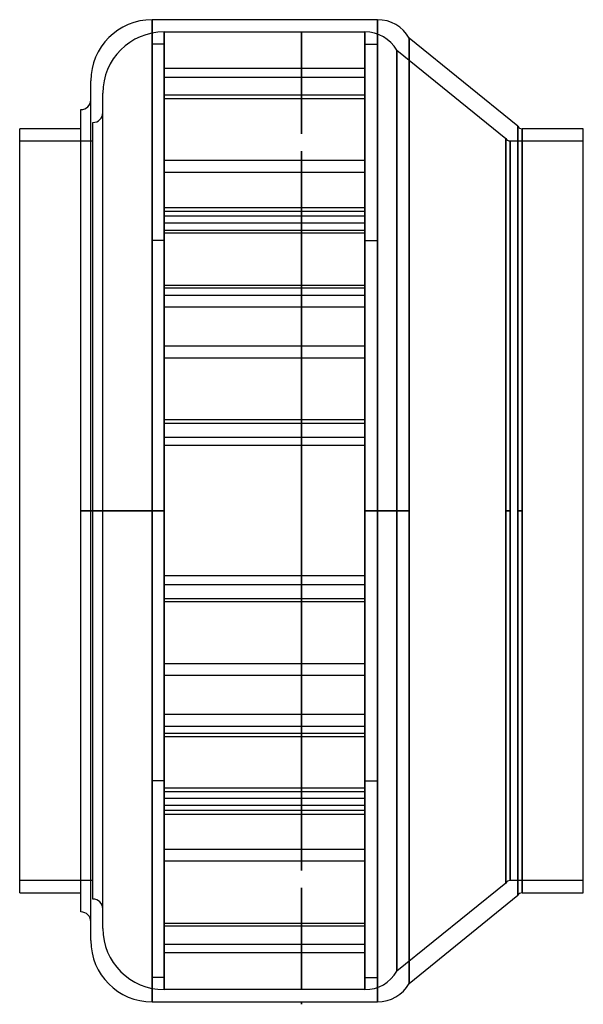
# Model space of a CAD drawing. Header units: millimetres. Extents: x -115 to 115, y -202 to 200.
import ezdxf

# ---------------------------------------------------------------- set-up
doc = ezdxf.new("R2010")
doc.units = ezdxf.units.MM
doc.layers.add('MAIN-1', color=7, linetype='Continuous')
doc.layers.add('MAIN-2', color=7, linetype='Continuous')

msp = doc.modelspace()

# ---------------------------------------------------------------- linework, layer by layer
at = {"layer": 'MAIN-1'}
for p, q in [((-61, 0), (-61, 200.5)), ((31, 200.5), (-61, 200.5)), ((31, 0), (31, 200.5)), ((43.99, 0), (43.99, 193)), ((88.27, 157), (43.99, 193)), ((-86, 0), (-86, 175.5)), ((-90, 0), (-90, 163.8)), ((88.27, 0), (88.27, 157)), ((-90, 156), (-115, 156)), ((-115, -156), (-115, 156)), ((115, 156), (90, 156)), ((90, 0), (90, 156)), ((115, -156), (115, 156)), ((-90, -163.8), (-90, 0)), ((-90, 0), (-86, 0)), ((-61, 0), (-86, 0)), ((-86, -175.5), (-86, 0)), ((-61, -200.5), (-61, 0)), ((43.99, 0), (31, 0)), ((31, -200.5), (31, 0)), ((43.99, -193), (43.99, 0)), ((88.27, 0), (90, 0)), ((88.27, -157), (88.27, 0)), ((90, -156), (90, 0)), ((-115, -156), (-90, -156)), ((90, -156), (115, -156)), ((43.99, -193), (88.27, -157)), ((-61, -200.5), (0, -200.5)), ((0, -200.5), (31, -200.5)), ((0, -200.5), (0, -201.5)), ((0, -201.5), (0, -200.5)), ((0, -200.5), (0, -200.5)), ((0, -200.5), (0, -200.5)), ((0, -200.5), (0, -200.5)), ((0, -200.5), (0, -200.5)), ((0, -200.5), (0, -200.5)), ((0, -200.5), (0, -200.5)), ((0, -200.5), (0, -200.5)), ((0, -200.5), (0, -200.5)), ((0, -200.5), (0, -200.5)), ((0, -200.5), (0, -200.5)), ((0, -200.5), (0, -200.5)), ((0, -200.5), (0, -200.5)), ((0, -201.5), (0, -201.5))]:
    msp.add_line(p, q, dxfattribs=at)
for centre, radius, start, end in [((-61, 175.5), 25, 90, 180), ((31, 185.5), 15, 30, 90), ((-90, 167.8), 4, 270, 0.0001), ((90, 158), 2, 210.0001, 270), ((90, -158), 2, 90, 149.9999), ((-90, -167.8), 4, 359.9999, 90), ((-61, -175.5), 25, 180, 270), ((31, -185.5), 15, 270, 330)]:
    msp.add_arc(centre, radius, start, end, dxfattribs=at)
at = {"layer": 'MAIN-2'}
for p, q in [((-61, 200.5), (-61, 0)), ((31, 200.5), (31, 0)), ((-56.1, 0), (-56.1, 195.5)), ((-56.1, 195.5), (-56.1, 0)), ((-56.1, 195.5), (0, 195.5)), ((0, 195.5), (0, 195.5)), ((0, 195.5), (0, 195.5)), ((0, 195.5), (0, 195.5)), ((0, 195.5), (0, 195.5)), ((0, 195.5), (0, 195.5)), ((0, 195.5), (0, 195.5)), ((0, 195.5), (0, 195.5)), ((0, 195.5), (0, 195.5)), ((0, 195.5), (0, 195.5)), ((0, 195.5), (0, 195.5)), ((0, 195.5), (0, 195.5)), ((0, 195.5), (0, 195.5)), ((0, 195.5), (0, 195.5)), ((0, 195.5), (0, 195.5)), ((0, 195.5), (0, 195.5)), ((0, 195.5), (0, 195.5)), ((0, 195.5), (0, 195.5)), ((0, 195.5), (25.9, 195.5)), ((0, 195.5), (0, 153.94)), ((0, 153.94), (0, 195.5)), ((0, 195.5), (0, 195.5)), ((0, 195.5), (0, 195.5)), ((0, 195.5), (0, 195.5)), ((0, 195.5), (0, 195.5)), ((0, 195.5), (0, 195.5)), ((0, 195.5), (0, 195.5)), ((0, 195.5), (0, 195.5)), ((0, 195.5), (0, 195.5)), ((0, 195.5), (0, 195.5)), ((0, 195.5), (0, 195.5)), ((0, 195.5), (0, 195.5)), ((0, 195.5), (0, 195.5)), ((25.9, 0), (25.9, 195.5)), ((25.9, 195.5), (25.9, 0)), ((43.99, 193), (43.99, 0)), ((-61, 0), (-61, 190.5)), ((-56, 190.5), (-61, 190.5)), ((-56, 190.5), (-56, 0)), ((26, 0), (26, 190.5)), ((26, 190.5), (31, 190.5)), ((31, 190.5), (31, 0)), ((38.89, 0), (38.89, 188)), ((38.89, 188), (38.89, 0)), ((38.89, 188), (83.37, 152)), ((26, 180.52), (-56, 180.52)), ((-56, 176.99), (26, 176.99)), ((-81.1, 0), (-81.1, 170.5)), ((26, 169.63), (-56, 169.63)), ((-56, 168.34), (26, 168.34)), ((-85.1, 0), (-85.1, 158.55)), ((88.27, 157), (88.27, 0)), ((90, 156), (90, 0)), ((-115, 151), (-85.1, 151)), ((83.37, 152), (83.37, 0)), ((83.37, 0), (83.37, 152)), ((85.1, 151), (115, 151)), ((85.1, 151), (85.1, 0)), ((85.1, 0), (85.1, 151)), ((0, 146.86), (0, -146.86)), ((0, -146.86), (0, 146.86)), ((26, 143.04), (-56, 143.04)), ((-56, 138.21), (26, 138.21)), ((-56, 123.81), (26, 123.81)), ((-56, 122.29), (26, 122.29)), ((26, 120.28), (-56, 120.28)), ((26, 117.46), (-56, 117.46)), ((-56, 114.58), (26, 114.58)), ((26, 113.29), (-56, 113.29)), ((-56, 110.3), (-61, 110.3)), ((26, 110.3), (31, 110.3)), ((-56, 92.16), (26, 92.16)), ((26, 90.87), (-56, 90.87)), ((-56, 87.99), (26, 87.99)), ((26, 83.16), (-56, 83.16)), ((26, 67.24), (-56, 67.24)), ((-56, 62.41), (26, 62.41)), ((26, 37.11), (-56, 37.11)), ((-56, 35.82), (26, 35.82)), ((-56, 30.12), (26, 30.12)), ((-56, 30.12), (26, 30.12)), ((26, 26.59), (-56, 26.59)), ((26, 26.59), (-56, 26.59)), ((-86, 0), (-90, 0)), ((-86, 0), (-61, 0)), ((-81.1, 0), (-85.1, 0)), ((-56.1, 0), (-81.1, 0)), ((-61, 0), (-61, -200.5)), ((-56, 0), (-61, 0)), ((-61, 0), (-56, 0)), ((-56.1, 0), (-56.1, -195.5)), ((-56, 0), (-56, -190.5)), ((38.89, 0), (25.9, 0)), ((25.9, 0), (25.9, -195.5)), ((26, 0), (31, 0)), ((31, 0), (26, 0)), ((31, 0), (31, -200.5)), ((31, 0), (43.99, 0)), ((31, 0), (31, -190.5)), ((38.89, 0), (38.89, -188)), ((43.99, 0), (43.99, -193)), ((83.37, 0), (83.37, -152)), ((83.37, 0), (85.1, 0)), ((85.1, 0), (85.1, -151)), ((88.27, 0), (88.27, -157)), ((90, 0), (88.27, 0)), ((90, 0), (90, -156)), ((-85.1, -158.55), (-85.1, 0)), ((-81.1, 0), (-85.1, 0)), ((-81.1, 0), (-56.1, 0)), ((-81.1, -170.5), (-81.1, 0)), ((-61, 0), (-56, 0)), ((-56, 0), (-61, 0)), ((-61, -190.5), (-61, 0)), ((-56.1, -195.5), (-56.1, 0)), ((25.9, 0), (38.89, 0)), ((25.9, -195.5), (25.9, 0)), ((31, 0), (26, 0)), ((26, 0), (31, 0)), ((26, -190.5), (26, 0)), ((38.89, -188), (38.89, 0)), ((83.37, -152), (83.37, 0)), ((85.1, 0), (83.37, 0)), ((85.1, -151), (85.1, 0)), ((26, -26.59), (-56, -26.59)), ((26, -26.59), (-56, -26.59)), ((-56, -30.12), (26, -30.12)), ((-56, -30.12), (26, -30.12)), ((-56, -35.82), (26, -35.82)), ((26, -37.11), (-56, -37.11)), ((-56, -62.41), (26, -62.41)), ((26, -67.24), (-56, -67.24)), ((26, -83.16), (-56, -83.16)), ((-56, -87.99), (26, -87.99)), ((26, -90.87), (-56, -90.87)), ((-56, -92.16), (26, -92.16)), ((-56, -110.3), (-61, -110.3)), ((26, -110.3), (31, -110.3)), ((26, -113.29), (-56, -113.29)), ((-56, -114.58), (26, -114.58)), ((26, -117.46), (-56, -117.46)), ((26, -120.28), (-56, -120.28)), ((-56, -122.29), (26, -122.29)), ((-56, -123.81), (26, -123.81)), ((-56, -138.21), (26, -138.21)), ((26, -143.04), (-56, -143.04)), ((-85.1, -151), (-115, -151)), ((83.37, -152), (38.89, -188)), ((115, -151), (85.1, -151)), ((0, -153.94), (0, -195.5)), ((0, -195.5), (0, -153.94)), ((-56, -168.34), (26, -168.34)), ((26, -169.63), (-56, -169.63)), ((-56, -176.99), (26, -176.99)), ((26, -180.52), (-56, -180.52)), ((-56, -190.5), (-61, -190.5)), ((26, -190.5), (31, -190.5)), ((0, -195.5), (-56.1, -195.5)), ((0, -195.5), (0, -195.5)), ((0, -195.5), (0, -195.5)), ((0, -195.5), (0, -195.5)), ((0, -195.5), (0, -195.5)), ((0, -195.5), (0, -195.5)), ((0, -195.5), (0, -195.5)), ((0, -195.5), (0, -195.5)), ((0, -195.5), (0, -195.5)), ((0, -195.5), (0, -195.5)), ((0, -195.5), (0, -195.5)), ((0, -195.5), (0, -195.5)), ((0, -195.5), (0, -195.5)), ((0, -195.5), (0, -195.5)), ((0, -195.5), (0, -195.5)), ((0, -195.5), (0, -195.5)), ((0, -195.5), (0, -195.5)), ((0, -195.5), (0, -195.5)), ((25.9, -195.5), (0, -195.5)), ((0, -195.5), (0, -195.5)), ((0, -195.5), (0, -195.5)), ((0, -195.5), (0, -195.5)), ((0, -195.5), (0, -195.5)), ((0, -195.5), (0, -195.5)), ((0, -195.5), (0, -195.5)), ((0, -195.5), (0, -195.5)), ((0, -195.5), (0, -195.5)), ((0, -195.5), (0, -195.5)), ((0, -195.5), (0, -195.5)), ((0, -195.5), (0, -195.5)), ((0, -195.5), (0, -195.5)), ((0, -200.5), (0, -200.5)), ((0, -200.5), (0, -200.5)), ((0, -200.5), (0, -200.5)), ((0, -200.5), (0, -200.5)), ((0, -200.5), (0, -200.5)), ((0, -200.5), (0, -200.5)), ((0, -200.5), (0, -200.5)), ((0, -200.5), (0, -200.5)), ((0, -200.5), (0, -200.5)), ((0, -200.5), (0, -200.5)), ((0, -200.5), (0, -200.5)), ((0, -200.5), (0, -200.5)), ((0, -200.5), (0, -200.5)), ((0, -200.5), (0, -200.5)), ((0, -200.5), (0, -200.5)), ((0, -200.5), (0, -200.5)), ((0, -200.5), (0, -200.5))]:
    msp.add_line(p, q, dxfattribs=at)
for centre, radius, start, end in [((-56.1, 170.5), 25, 90, 180), ((25.9, 180.5), 15, 30, 90), ((-85.1, 162.55), 4, 270, 0.0001), ((85.1, 153), 2, 210.0001, 270), ((85.1, -153), 2, 90, 149.9999), ((-85.1, -162.55), 4, 359.9999, 90), ((-56.1, -170.5), 25, 180, 270), ((25.9, -180.5), 15, 270, 330)]:
    msp.add_arc(centre, radius, start, end, dxfattribs=at)
for centre, start_param, end_param in [((0, 153.94), -1.570796, 1.570796), ((0, 153.94), 1.570796, 4.712389), ((0, 146.86), -1.570796, 1.570796), ((0, 146.86), 1.570796, 4.712389), ((0, -146.86), -1.570796, 1.570796), ((0, -146.86), 1.570796, 4.712389), ((0, -153.94), -1.570796, 1.570796), ((0, -153.94), 1.570796, 4.712389)]:
    msp.add_ellipse(centre, major_axis=(0, 0.001), ratio=1, start_param=start_param, end_param=end_param, dxfattribs=at)

doc.saveas('drawing.dxf')
